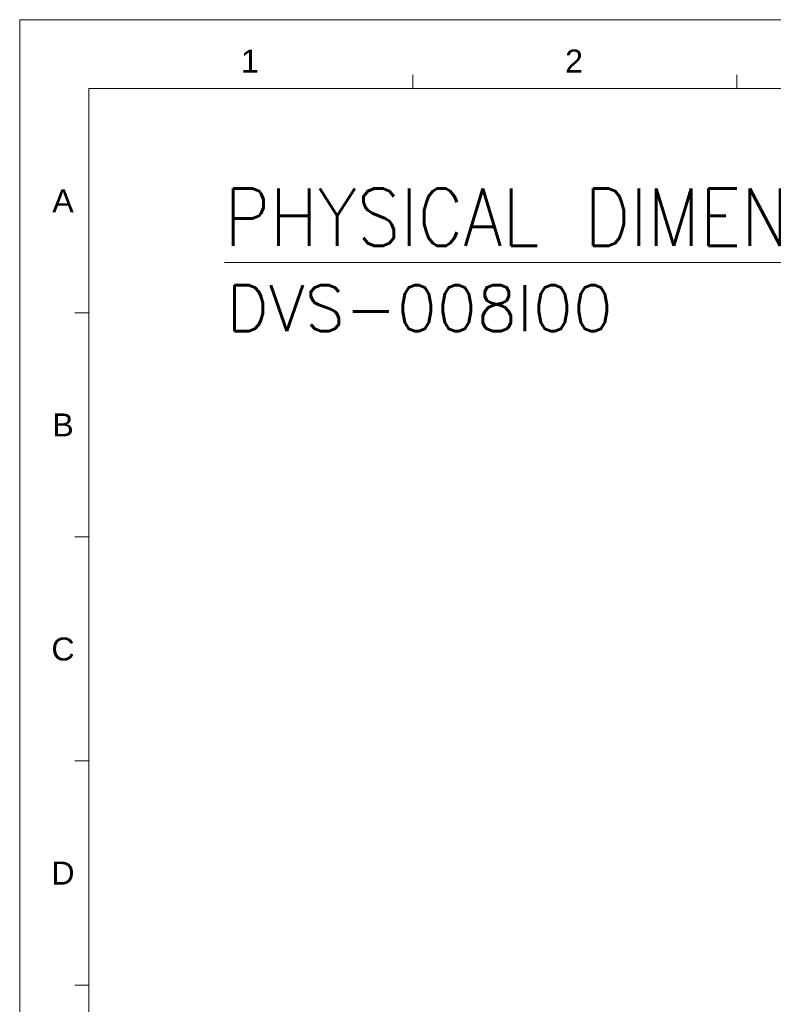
# Model space of a CAD drawing. Extents: x 879 to 1770, y -20 to 610.
# Tile 4 of 16: x 879 to 1125, y 288 to 610. Entities that reach past the tile are written whole.
import ezdxf
from ezdxf.enums import TextEntityAlignment as Align

# ---------------------------------------------------------------- set-up
doc = ezdxf.new("R2010")
doc.units = 0
doc.header["$LTSCALE"] = 2
doc.header["$MEASUREMENT"] = 0
doc.layers.get('0').update_dxf_attribs({"linetype": 'CONTINUOUS'})
doc.styles.get("Standard").update_dxf_attribs({"font": 'txt.shx', "width": 0.75, "oblique": 15})
doc.styles.add('TEXTSTYLE_1', font='ARIAL.TTF')

msp = doc.modelspace()

# ---------------------------------------------------------------- linework, layer by layer
at = {"linetype": 'Continuous', "lineweight": 5}
for p, q in [((878.658, 609.697), (1769.658, 609.697)), ((878.658, 609.697), (878.658, -20.303)), ((1006.908, 587.197), (1006.908, 591.697)), ((1112.658, 587.197), (1112.658, 591.697)), ((901.158, 587.197), (1747.158, 587.197)), ((901.158, 587.197), (901.158, 2.197)), ((901.158, 514.072), (896.658, 514.072)), ((901.158, 440.947), (896.658, 440.947)), ((901.158, 367.822), (896.658, 367.822)), ((901.158, 294.697), (896.658, 294.697))]:
    msp.add_line(p, q, dxfattribs=at)
at = {"color": 0, "linetype": 'Continuous', "lineweight": 5}
msp.add_line((945.428, 530.468), (1193.516, 530.468), dxfattribs=at)

# ---------------------------------------------------------------- texts
at = {"linetype": 'Continuous', "lineweight": 5, "style": 'TEXTSTYLE_1'}
for s, p in [('1', (953.752, 592.454)), ('2', (1059.502, 592.454)), ('A', (892.784, 546.838)), ('B', (892.784, 473.713)), ('C', (892.784, 400.588)), ('D', (892.784, 327.463))]:
    msp.add_text(s, height=7.5, dxfattribs=at).set_placement(p, align=Align.CENTER)
at = {"color": 0, "linetype": 'Continuous', "lineweight": 5}
for s, height, width, p, p2 in [('PHYSICAL DIMENSIONS', 18.75, 0.75283, (945.415, 535.882), (1194.79, 535.882)), ('DVS-008I00', 15, 0.933333, (946.173, 508.067), (1072.173, 508.067))]:
    msp.add_text(s, height=height, dxfattribs=dict(at, width=width)).set_placement(p, p2, align=Align.FIT)

doc.saveas('drawing.dxf')
